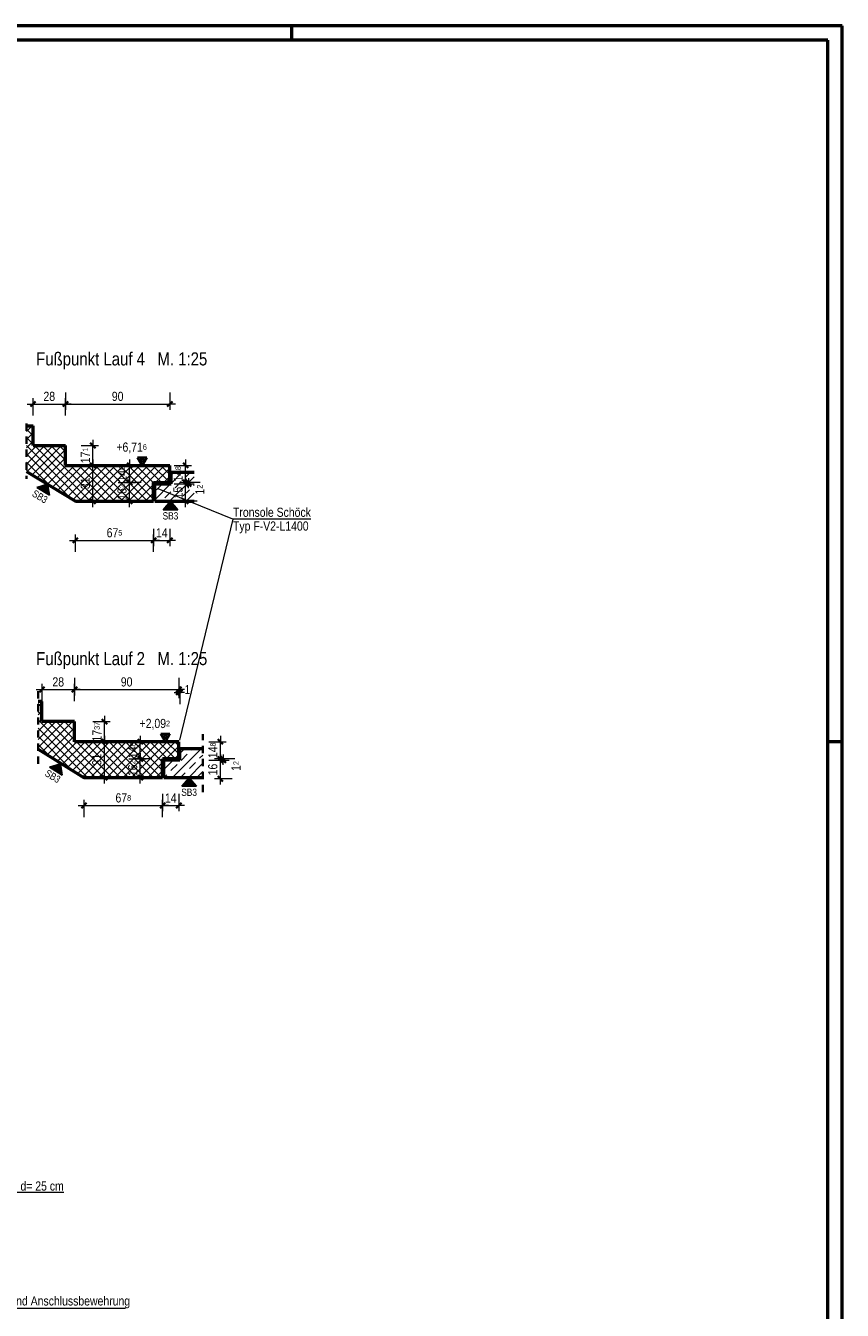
# Model space of a CAD drawing. Header units: millimetres. Extents: x 0 to 60.3, y -32.3 to 42.
# Tile 57 of 57: x 45.4 to 59.5, y 19.9 to 42. Entities that reach past the tile are written whole.
import ezdxf

# ---------------------------------------------------------------- set-up
doc = ezdxf.new("R2010")
doc.units = ezdxf.units.MM
doc.linetypes.add('HIDDEN', pattern=[0.375, 0.25, -0.125])
doc.layers.add('Achsen', color=7, linetype='Continuous', lineweight=20)
doc.layers.add('Schraffuren', color=7, linetype='Continuous', lineweight=20)
doc.styles.add('Arial Narrow', font='ARIALN.TTF')
doc.dimstyles.new('Arch_Strakon_dimstyle', dxfattribs={"dimtxt": 15.75, "dimasz": 1, "dimexe": 1.25, "dimexo": 0.0625, "dimgap": 1, "dimtad": 0, "dimdec": 4, "dimzin": 12, "dimdsep": 46, "dimtxsty": 'Arial Narrow', "dimblk": 'Arrowhead_Tick', "dimsah": 1, "dimcen": 0, "dimse1": 1, "dimse2": 1, "dimclrd": 6, "dimclrt": 2, "dimazin": 0, "dimtfac": 1, "dimtdec": 4, "dimtmove": 0, "dimatfit": 3, "dimldrblk": 'NONE', "dimfxl": 1, "dimtvp": 1, "dimtolj": 1, "dimtzin": 0, "dimlwd": 13, "dimarcsym": 2})
pattern_1 = [(45, (0, 0), (-0.14142136, 0.14142136), [0.15, -0.1]), (45, (-0.07071, 0.07071), (-0.14142136, 0.14142136), [])]
pattern_2 = [(45, (0, 0), (-0.07071068, 0.07071068), []), (135, (0, 0), (-0.07071068, -0.07071068), [])]

# ---------------------------------------------------------------- blocks, each defined once
blk = doc.blocks.new('Arrowhead_Tick')
at = {"color": 2, "linetype": 'Continuous', "lineweight": 35}
blk.add_line((4.4, 4.4), (-4.4, -4.4), dxfattribs=at)
at = {"color": 0, "linetype": 'Continuous', "lineweight": -2}
for p, q in [((-1, 0), (0, 0)), ((0, 20), (0, -10)), ((10, 0), (0, 0))]:
    blk.add_line(p, q, dxfattribs=at)
blk = doc.blocks.new('*D563')
at = {"color": 6, "linetype": 'Continuous', "lineweight": 13}
blk.add_line((45.658, 30.602), (46.198, 30.602), dxfattribs=at)
at = {"layer": 'Defpoints', "color": 0}
for p in [(46.208, 30.602), (45.648, 30.049), (46.208, 29.702)]:
    blk.add_point(p, dxfattribs=at)
at = {"color": 6, "lineweight": 13, "xscale": 0.01, "yscale": 0.01, "zscale": 0.01}
blk.add_blockref('Arrowhead_Tick', (46.208, 30.602), dxfattribs=at)
at = {"color": 6, "lineweight": 13, "xscale": 0.01, "yscale": 0.01, "zscale": 0.01, "rotation": 180}
blk.add_blockref('Arrowhead_Tick', (45.648, 30.602), dxfattribs=at)
at = {"color": 2, "lineweight": 0, "insert": (45.928, 30.733), "char_height": 0.1575, "attachment_point": 5, "style": 'Arial Narrow'}
blk.add_mtext('\\A1;28', dxfattribs=at)
blk = doc.blocks.new('_None')
blk = doc.blocks.new('*D564')
at = {"color": 6, "linetype": 'Continuous', "lineweight": 13}
blk.add_line((46.218, 30.602), (47.998, 30.602), dxfattribs=at)
at = {"layer": 'Defpoints', "color": 0}
for p in [(48.008, 30.602), (46.208, 29.702), (48.008, 29.702)]:
    blk.add_point(p, dxfattribs=at)
at = {"color": 6, "lineweight": 13, "xscale": 0.01, "yscale": 0.01, "zscale": 0.01}
blk.add_blockref('Arrowhead_Tick', (48.008, 30.602), dxfattribs=at)
at = {"color": 6, "lineweight": 13, "xscale": 0.01, "yscale": 0.01, "zscale": 0.01, "rotation": 180}
blk.add_blockref('Arrowhead_Tick', (46.208, 30.602), dxfattribs=at)
at = {"color": 2, "lineweight": 0, "insert": (47.108, 30.733), "char_height": 0.1575, "attachment_point": 5, "style": 'Arial Narrow'}
blk.add_mtext('\\A1;90', dxfattribs=at)
blk = doc.blocks.new('*D565')
at = {"color": 6, "linetype": 'Continuous', "lineweight": 13}
for p, q in [((47.998, 30.552), (47.988, 30.552)), ((48.008, 30.552), (48.028, 30.552)), ((48.038, 30.552), (48.048, 30.552))]:
    blk.add_line(p, q, dxfattribs=at)
at = {"layer": 'Defpoints', "color": 0}
for p in [(48.028, 30.552), (48.008, 29.702), (48.028, 29.582)]:
    blk.add_point(p, dxfattribs=at)
at = {"color": 6, "lineweight": 13, "xscale": 0.01, "yscale": 0.01, "zscale": 0.01, "rotation": 180}
blk.add_blockref('Arrowhead_Tick', (48.028, 30.552), dxfattribs=at)
at = {"color": 6, "lineweight": 13, "xscale": 0.01, "yscale": 0.01, "zscale": 0.01}
blk.add_blockref('Arrowhead_Tick', (48.008, 30.552), dxfattribs=at)
at = {"color": 2, "lineweight": 0, "insert": (48.156, 30.602), "char_height": 0.1575, "attachment_point": 5, "style": 'Arial Narrow'}
blk.add_mtext('\\A1;1', dxfattribs=at)
blk = doc.blocks.new('*D566')
at = {"color": 6, "linetype": 'Continuous', "lineweight": 13}
blk.add_line((46.725, 29.712), (46.725, 30.039), dxfattribs=at)
at = {"layer": 'Defpoints', "color": 0}
for p in [(46.208, 30.049), (46.725, 30.049), (46.208, 29.702)]:
    blk.add_point(p, dxfattribs=at)
at = {"color": 6, "lineweight": 13, "xscale": 0.01, "yscale": 0.01, "zscale": 0.01}
for p, rotation in [((46.725, 30.049), 90), ((46.725, 29.702), 270)]:
    blk.add_blockref('Arrowhead_Tick', p, dxfattribs=dict(at, rotation=rotation))
at = {"color": 2, "lineweight": 0, "insert": (46.596, 29.875), "char_height": 0.1575, "attachment_point": 5, "rotation": 90, "style": 'Arial Narrow'}
blk.add_mtext('\\A1;17{\\A1;\\H.6x;\\S37;}', dxfattribs=at)
blk = doc.blocks.new('*D567')
at = {"color": 6, "linetype": 'Continuous', "lineweight": 13}
blk.add_line((46.383, 28.602), (47.718, 28.602), dxfattribs=at)
at = {"layer": 'Defpoints', "color": 0}
for p in [(46.373, 29.082), (47.728, 29.082), (47.728, 28.602)]:
    blk.add_point(p, dxfattribs=at)
at = {"color": 6, "lineweight": 13, "xscale": 0.01, "yscale": 0.01, "zscale": 0.01}
blk.add_blockref('Arrowhead_Tick', (47.728, 28.602), dxfattribs=at)
at = {"color": 6, "lineweight": 13, "xscale": 0.01, "yscale": 0.01, "zscale": 0.01, "rotation": 180}
blk.add_blockref('Arrowhead_Tick', (46.373, 28.602), dxfattribs=at)
at = {"color": 2, "lineweight": 0, "insert": (47.05, 28.733), "char_height": 0.1575, "attachment_point": 5, "style": 'Arial Narrow'}
blk.add_mtext('\\A1;67{\\A1;\\H.6x;\\S8;}', dxfattribs=at)
blk = doc.blocks.new('*D568')
at = {"color": 6, "linetype": 'Continuous', "lineweight": 13}
blk.add_line((47.738, 28.602), (47.998, 28.602), dxfattribs=at)
at = {"layer": 'Defpoints', "color": 0}
for p in [(48.008, 29.406), (47.728, 29.082), (48.008, 28.602)]:
    blk.add_point(p, dxfattribs=at)
at = {"color": 6, "lineweight": 13, "xscale": 0.01, "yscale": 0.01, "zscale": 0.01}
blk.add_blockref('Arrowhead_Tick', (48.008, 28.602), dxfattribs=at)
at = {"color": 6, "lineweight": 13, "xscale": 0.01, "yscale": 0.01, "zscale": 0.01, "rotation": 180}
blk.add_blockref('Arrowhead_Tick', (47.728, 28.602), dxfattribs=at)
at = {"color": 2, "lineweight": 0, "insert": (47.868, 28.731), "char_height": 0.1575, "attachment_point": 5, "style": 'Arial Narrow'}
blk.add_mtext('\\A1;14', dxfattribs=at)
blk = doc.blocks.new('*D569')
at = {"color": 6, "linetype": 'Continuous', "lineweight": 13}
blk.add_line((47.343, 29.092), (47.343, 29.396), dxfattribs=at)
at = {"layer": 'Defpoints', "color": 0}
for p in [(47.343, 29.406), (47.728, 29.406), (47.728, 29.082)]:
    blk.add_point(p, dxfattribs=at)
at = {"color": 6, "lineweight": 13, "xscale": 0.01, "yscale": 0.01, "zscale": 0.01}
for p, rotation in [((47.343, 29.406), 90), ((47.343, 29.082), 270)]:
    blk.add_blockref('Arrowhead_Tick', p, dxfattribs=dict(at, rotation=rotation))
at = {"color": 2, "lineweight": 0, "insert": (47.213, 29.244), "char_height": 0.1575, "attachment_point": 5, "rotation": 90, "style": 'Arial Narrow'}
blk.add_mtext('\\A1;16{\\A1;\\H.6x;\\S2;}', dxfattribs=at)
blk = doc.blocks.new('*D570')
at = {"color": 6, "linetype": 'Continuous', "lineweight": 13}
blk.add_line((47.343, 29.416), (47.343, 29.692), dxfattribs=at)
at = {"layer": 'Defpoints', "color": 0}
for p in [(47.343, 29.702), (48.008, 29.702), (47.728, 29.406)]:
    blk.add_point(p, dxfattribs=at)
at = {"color": 6, "lineweight": 13, "xscale": 0.01, "yscale": 0.01, "zscale": 0.01}
for p, rotation in [((47.343, 29.702), 90), ((47.343, 29.406), 270)]:
    blk.add_blockref('Arrowhead_Tick', p, dxfattribs=dict(at, rotation=rotation))
at = {"color": 2, "lineweight": 0, "insert": (47.214, 29.554), "char_height": 0.1575, "attachment_point": 5, "rotation": 90, "style": 'Arial Narrow'}
blk.add_mtext('\\A1;14{\\A1;\\H.6x;\\S8;}', dxfattribs=at)
blk = doc.blocks.new('*D571')
at = {"color": 6, "linetype": 'Continuous', "lineweight": 13}
blk.add_line((48.725, 29.072), (48.725, 29.372), dxfattribs=at)
at = {"layer": 'Defpoints', "color": 0}
for p in [(48.028, 29.382), (48.725, 29.382), (48.422, 29.062)]:
    blk.add_point(p, dxfattribs=at)
at = {"color": 6, "lineweight": 13, "xscale": 0.01, "yscale": 0.01, "zscale": 0.01}
for p, rotation in [((48.725, 29.382), 90), ((48.725, 29.062), 270)]:
    blk.add_blockref('Arrowhead_Tick', p, dxfattribs=dict(at, rotation=rotation))
at = {"color": 2, "lineweight": 0, "insert": (48.594, 29.222), "char_height": 0.1575, "attachment_point": 5, "rotation": 90, "style": 'Arial Narrow'}
blk.add_mtext('\\A1;16', dxfattribs=at)
blk = doc.blocks.new('*D572')
at = {"color": 6, "linetype": 'Continuous', "lineweight": 13}
for p, q in [((48.775, 29.416), (48.775, 29.426)), ((48.775, 29.382), (48.775, 29.406)), ((48.775, 29.372), (48.775, 29.362))]:
    blk.add_line(p, q, dxfattribs=at)
at = {"layer": 'Defpoints', "color": 0}
for p in [(48.008, 29.406), (48.028, 29.382), (48.775, 29.406)]:
    blk.add_point(p, dxfattribs=at)
at = {"color": 6, "lineweight": 13, "xscale": 0.01, "yscale": 0.01, "zscale": 0.01}
for p, rotation in [((48.775, 29.382), 90), ((48.775, 29.406), 270)]:
    blk.add_blockref('Arrowhead_Tick', p, dxfattribs=dict(at, rotation=rotation))
at = {"color": 2, "lineweight": 0, "insert": (48.994, 29.284), "char_height": 0.1575, "attachment_point": 5, "rotation": 90, "style": 'Arial Narrow'}
blk.add_mtext('\\A1;1{\\A1;\\H.6x;\\S2;}', dxfattribs=at)
blk = doc.blocks.new('*D573')
at = {"color": 6, "linetype": 'Continuous', "lineweight": 13}
blk.add_line((48.725, 29.416), (48.725, 29.692), dxfattribs=at)
at = {"layer": 'Defpoints', "color": 0}
for p in [(48.008, 29.702), (48.725, 29.702), (48.008, 29.406)]:
    blk.add_point(p, dxfattribs=at)
at = {"color": 6, "lineweight": 13, "xscale": 0.01, "yscale": 0.01, "zscale": 0.01}
for p, rotation in [((48.725, 29.702), 90), ((48.725, 29.406), 270)]:
    blk.add_blockref('Arrowhead_Tick', p, dxfattribs=dict(at, rotation=rotation))
at = {"color": 2, "lineweight": 0, "insert": (48.596, 29.554), "char_height": 0.1575, "attachment_point": 5, "rotation": 90, "style": 'Arial Narrow'}
blk.add_mtext('\\A1;14{\\A1;\\H.6x;\\S8;}', dxfattribs=at)
blk = doc.blocks.new('*D574')
at = {"color": 6, "linetype": 'Continuous', "lineweight": 13}
blk.add_line((46.234, 33.174), (47.563, 33.174), dxfattribs=at)
at = {"layer": 'Defpoints', "color": 0}
for p in [(46.224, 33.848), (47.573, 33.848), (47.573, 33.174)]:
    blk.add_point(p, dxfattribs=at)
at = {"color": 6, "lineweight": 13, "xscale": 0.01, "yscale": 0.01, "zscale": 0.01, "rotation": 180}
blk.add_blockref('Arrowhead_Tick', (46.224, 33.174), dxfattribs=at)
at = {"color": 6, "lineweight": 13, "xscale": 0.01, "yscale": 0.01, "zscale": 0.01}
blk.add_blockref('Arrowhead_Tick', (47.573, 33.174), dxfattribs=at)
at = {"color": 2, "lineweight": 0, "insert": (46.898, 33.305), "char_height": 0.1575, "attachment_point": 5, "style": 'Arial Narrow'}
blk.add_mtext('\\A1;67{\\A1;\\H.6x;\\S5;}', dxfattribs=at)
blk = doc.blocks.new('*D575')
at = {"color": 6, "linetype": 'Continuous', "lineweight": 13}
blk.add_line((47.583, 33.174), (47.843, 33.174), dxfattribs=at)
at = {"layer": 'Defpoints', "color": 0}
for p in [(47.853, 34.172), (47.573, 33.848), (47.853, 33.174)]:
    blk.add_point(p, dxfattribs=at)
at = {"color": 6, "lineweight": 13, "xscale": 0.01, "yscale": 0.01, "zscale": 0.01, "rotation": 180}
blk.add_blockref('Arrowhead_Tick', (47.573, 33.174), dxfattribs=at)
at = {"color": 6, "lineweight": 13, "xscale": 0.01, "yscale": 0.01, "zscale": 0.01}
blk.add_blockref('Arrowhead_Tick', (47.853, 33.174), dxfattribs=at)
at = {"color": 2, "lineweight": 0, "insert": (47.713, 33.303), "char_height": 0.1575, "attachment_point": 5, "style": 'Arial Narrow'}
blk.add_mtext('\\A1;14', dxfattribs=at)
blk = doc.blocks.new('*D576')
at = {"layer": 'Defpoints', "color": 0}
for p in [(46.053, 35.526), (45.493, 34.81), (46.053, 34.81)]:
    blk.add_point(p, dxfattribs=at)
at = {"layer": 'Schraffuren', "color": 6, "linetype": 'Continuous', "lineweight": 13}
blk.add_line((45.503, 35.526), (46.043, 35.526), dxfattribs=at)
at = {"layer": 'Schraffuren', "color": 6, "lineweight": 13, "xscale": 0.01, "yscale": 0.01, "zscale": 0.01}
blk.add_blockref('Arrowhead_Tick', (46.053, 35.526), dxfattribs=at)
at = {"layer": 'Schraffuren', "color": 6, "lineweight": 13, "xscale": 0.01, "yscale": 0.01, "zscale": 0.01, "rotation": 180}
blk.add_blockref('Arrowhead_Tick', (45.493, 35.526), dxfattribs=at)
at = {"layer": 'Schraffuren', "color": 2, "lineweight": 0, "insert": (45.773, 35.657), "char_height": 0.1575, "attachment_point": 5, "style": 'Arial Narrow'}
blk.add_mtext('\\A1;28', dxfattribs=at)
blk = doc.blocks.new('*D577')
at = {"layer": 'Defpoints', "color": 0}
for p in [(47.853, 35.526), (46.053, 34.81), (47.853, 34.468)]:
    blk.add_point(p, dxfattribs=at)
at = {"layer": 'Schraffuren', "color": 6, "linetype": 'Continuous', "lineweight": 13}
blk.add_line((46.063, 35.526), (47.843, 35.526), dxfattribs=at)
at = {"layer": 'Schraffuren', "color": 6, "lineweight": 13, "xscale": 0.01, "yscale": 0.01, "zscale": 0.01}
blk.add_blockref('Arrowhead_Tick', (47.853, 35.526), dxfattribs=at)
at = {"layer": 'Schraffuren', "color": 6, "lineweight": 13, "xscale": 0.01, "yscale": 0.01, "zscale": 0.01, "rotation": 180}
blk.add_blockref('Arrowhead_Tick', (46.053, 35.526), dxfattribs=at)
at = {"layer": 'Schraffuren', "color": 2, "lineweight": 0, "insert": (46.953, 35.657), "char_height": 0.1575, "attachment_point": 5, "style": 'Arial Narrow'}
blk.add_mtext('\\A1;90', dxfattribs=at)
blk = doc.blocks.new('*D578')
at = {"layer": 'Defpoints', "color": 0}
for p in [(47.159, 34.172), (47.853, 34.172), (47.573, 33.848)]:
    blk.add_point(p, dxfattribs=at)
at = {"layer": 'Schraffuren', "color": 6, "linetype": 'Continuous', "lineweight": 13}
blk.add_line((47.159, 33.858), (47.159, 34.162), dxfattribs=at)
at = {"layer": 'Schraffuren', "color": 6, "lineweight": 13, "xscale": 0.01, "yscale": 0.01, "zscale": 0.01}
for p, rotation in [((47.159, 34.172), 90), ((47.159, 33.848), 270)]:
    blk.add_blockref('Arrowhead_Tick', p, dxfattribs=dict(at, rotation=rotation))
at = {"layer": 'Schraffuren', "color": 2, "lineweight": 0, "insert": (47.028, 34.01), "char_height": 0.1575, "attachment_point": 5, "rotation": 90, "style": 'Arial Narrow'}
blk.add_mtext('\\A1;16{\\A1;\\H.6x;\\S2;}', dxfattribs=at)
blk = doc.blocks.new('*D579')
at = {"layer": 'Defpoints', "color": 0}
for p in [(47.159, 34.468), (47.853, 34.468), (47.853, 34.172)]:
    blk.add_point(p, dxfattribs=at)
at = {"layer": 'Schraffuren', "color": 6, "linetype": 'Continuous', "lineweight": 13}
blk.add_line((47.159, 34.182), (47.159, 34.458), dxfattribs=at)
at = {"layer": 'Schraffuren', "color": 6, "lineweight": 13, "xscale": 0.01, "yscale": 0.01, "zscale": 0.01}
for p, rotation in [((47.159, 34.468), 90), ((47.159, 34.172), 270)]:
    blk.add_blockref('Arrowhead_Tick', p, dxfattribs=dict(at, rotation=rotation))
at = {"layer": 'Schraffuren', "color": 2, "lineweight": 0, "insert": (47.03, 34.32), "char_height": 0.1575, "attachment_point": 5, "rotation": 90, "style": 'Arial Narrow'}
blk.add_mtext('\\A1;14{\\A1;\\H.6x;\\S8;}', dxfattribs=at)
blk = doc.blocks.new('*D580')
at = {"layer": 'Defpoints', "color": 0}
for p in [(47.873, 34.148), (48.125, 34.148), (47.593, 33.848)]:
    blk.add_point(p, dxfattribs=at)
at = {"layer": 'Schraffuren', "color": 6, "linetype": 'Continuous', "lineweight": 13}
blk.add_line((48.125, 33.858), (48.125, 34.138), dxfattribs=at)
at = {"layer": 'Schraffuren', "color": 6, "lineweight": 13, "xscale": 0.01, "yscale": 0.01, "zscale": 0.01}
for p, rotation in [((48.125, 34.148), 90), ((48.125, 33.848), 270)]:
    blk.add_blockref('Arrowhead_Tick', p, dxfattribs=dict(at, rotation=rotation))
at = {"layer": 'Schraffuren', "color": 2, "lineweight": 0, "insert": (47.995, 33.998), "char_height": 0.1575, "attachment_point": 5, "rotation": 90, "style": 'Arial Narrow'}
blk.add_mtext('\\A1;15', dxfattribs=at)
blk = doc.blocks.new('*D581')
at = {"layer": 'Defpoints', "color": 0}
for p in [(47.853, 34.172), (47.873, 34.148), (48.175, 34.172)]:
    blk.add_point(p, dxfattribs=at)
at = {"layer": 'Schraffuren', "color": 6, "linetype": 'Continuous', "lineweight": 13}
for p, q in [((48.175, 34.182), (48.175, 34.192)), ((48.175, 34.148), (48.175, 34.172)), ((48.175, 34.138), (48.175, 34.128))]:
    blk.add_line(p, q, dxfattribs=at)
at = {"layer": 'Schraffuren', "color": 6, "lineweight": 13, "xscale": 0.01, "yscale": 0.01, "zscale": 0.01}
for p, rotation in [((48.175, 34.148), 90), ((48.175, 34.172), 270)]:
    blk.add_blockref('Arrowhead_Tick', p, dxfattribs=dict(at, rotation=rotation))
at = {"layer": 'Schraffuren', "color": 2, "lineweight": 0, "insert": (48.369, 34.05), "char_height": 0.1575, "attachment_point": 5, "rotation": 90, "style": 'Arial Narrow'}
blk.add_mtext('\\A1;1{\\A1;\\H.6x;\\S2;}', dxfattribs=at)
blk = doc.blocks.new('*D582')
at = {"layer": 'Defpoints', "color": 0}
for p in [(47.853, 34.468), (48.125, 34.468), (47.853, 34.172)]:
    blk.add_point(p, dxfattribs=at)
at = {"layer": 'Schraffuren', "color": 6, "linetype": 'Continuous', "lineweight": 13}
blk.add_line((48.125, 34.182), (48.125, 34.458), dxfattribs=at)
at = {"layer": 'Schraffuren', "color": 6, "lineweight": 13, "xscale": 0.01, "yscale": 0.01, "zscale": 0.01}
for p, rotation in [((48.125, 34.468), 90), ((48.125, 34.172), 270)]:
    blk.add_blockref('Arrowhead_Tick', p, dxfattribs=dict(at, rotation=rotation))
at = {"layer": 'Schraffuren', "color": 2, "lineweight": 0, "insert": (47.996, 34.32), "char_height": 0.1575, "attachment_point": 5, "rotation": 90, "style": 'Arial Narrow'}
blk.add_mtext('\\A1;14{\\A1;\\H.6x;\\S8;}', dxfattribs=at)
blk = doc.blocks.new('*D583')
at = {"layer": 'Defpoints', "color": 0}
for p in [(46.053, 34.81), (46.525, 34.81), (46.053, 34.468)]:
    blk.add_point(p, dxfattribs=at)
at = {"layer": 'Schraffuren', "color": 6, "linetype": 'Continuous', "lineweight": 13}
blk.add_line((46.525, 34.478), (46.525, 34.8), dxfattribs=at)
at = {"layer": 'Schraffuren', "color": 6, "lineweight": 13, "xscale": 0.01, "yscale": 0.01, "zscale": 0.01}
for p, rotation in [((46.525, 34.81), 90), ((46.525, 34.468), 270)]:
    blk.add_blockref('Arrowhead_Tick', p, dxfattribs=dict(at, rotation=rotation))
at = {"layer": 'Schraffuren', "color": 2, "lineweight": 0, "insert": (46.396, 34.639), "char_height": 0.1575, "attachment_point": 5, "rotation": 90, "style": 'Arial Narrow'}
blk.add_mtext('\\A1;17{\\A1;\\H.6x;\\S1;}', dxfattribs=at)
blk = doc.blocks.new('*D584')
at = {"layer": 'Defpoints', "color": 0}
for p in [(46.208, 29.702), (46.725, 29.702), (46.373, 29.082)]:
    blk.add_point(p, dxfattribs=at)
at = {"layer": 'Schraffuren', "color": 6, "linetype": 'Continuous', "lineweight": 13}
blk.add_line((46.725, 29.092), (46.725, 29.692), dxfattribs=at)
at = {"layer": 'Schraffuren', "color": 6, "lineweight": 13, "xscale": 0.01, "yscale": 0.01, "zscale": 0.01}
for p, rotation in [((46.725, 29.702), 90), ((46.725, 29.082), 270)]:
    blk.add_blockref('Arrowhead_Tick', p, dxfattribs=dict(at, rotation=rotation))
at = {"layer": 'Schraffuren', "color": 2, "lineweight": 0, "insert": (46.594, 29.392), "char_height": 0.1575, "attachment_point": 5, "rotation": 90, "style": 'Arial Narrow'}
blk.add_mtext('\\A1;31', dxfattribs=at)
blk = doc.blocks.new('*D585')
at = {"layer": 'Defpoints', "color": 0}
for p in [(46.053, 34.468), (46.525, 34.468), (46.224, 33.848)]:
    blk.add_point(p, dxfattribs=at)
at = {"layer": 'Schraffuren', "color": 6, "linetype": 'Continuous', "lineweight": 13}
blk.add_line((46.525, 33.858), (46.525, 34.458), dxfattribs=at)
at = {"layer": 'Schraffuren', "color": 6, "lineweight": 13, "xscale": 0.01, "yscale": 0.01, "zscale": 0.01}
for p, rotation in [((46.525, 34.468), 90), ((46.525, 33.848), 270)]:
    blk.add_blockref('Arrowhead_Tick', p, dxfattribs=dict(at, rotation=rotation))
at = {"layer": 'Schraffuren', "color": 2, "lineweight": 0, "insert": (46.395, 34.158), "char_height": 0.1575, "attachment_point": 5, "rotation": 90, "style": 'Arial Narrow'}
blk.add_mtext('\\A1;31', dxfattribs=at)

msp = doc.modelspace()

# ---------------------------------------------------------------- hatches: boundary and pattern name
at = {"lineweight": 13, "true_color": 0x80ff80}
for points in [[(45.743825, 34.143445), (45.777478, 33.951311), (45.557529, 34.085637)], [(47.863991, 33.848064), (47.992852, 33.70163), (47.735129, 33.70163)], [(45.964885, 29.32032), (45.998538, 29.128185), (45.778589, 29.262512)], [(48.185532, 29.081806), (48.314394, 28.935372), (48.056671, 28.935372)]]:
    msp.add_hatch(color=91, dxfattribs=at).paths.add_polyline_path(points)
at = {"layer": 'Schraffuren', "lineweight": 13}
h = msp.add_hatch(dxfattribs=at)
h.set_pattern_fill('FT', color=6, scale=0.01, angle=45, style=0, pattern_type=2)
h.set_pattern_definition(pattern_2)
h.paths.add_polyline_path([(47.852886, 34.468116), (47.852886, 34.172116), (47.572886, 34.172116), (47.572886, 33.848064), (46.22389, 33.848064), (45.37816, 34.364563), (45.37816, 35.152064), (45.492886, 35.152064), (45.492886, 34.810064), (46.052886, 34.810064), (46.052886, 34.468064)])
h = msp.add_hatch(dxfattribs=at)
h.set_pattern_fill('bB', color=6, scale=0.01, angle=45, style=0, pattern_type=2)
h.set_pattern_definition(pattern_1)
h.paths.add_polyline_path([(48.272144, 33.848116), (47.592886, 33.848116), (47.592886, 34.148116), (47.872886, 34.148116), (47.872886, 34.348116), (48.272144, 34.348116)])
h = msp.add_hatch(dxfattribs=at)
h.set_pattern_fill('FT', color=6, scale=0.01, angle=45, style=0, pattern_type=2)
h.set_pattern_definition(pattern_2)
h.paths.add_polyline_path([(47.727782, 29.405806), (48.007782, 29.405806), (48.007782, 29.701806), (46.207782, 29.701806), (46.207782, 30.049191), (45.647782, 30.049191), (45.647782, 30.396575), (45.581712, 30.396575), (45.581712, 29.572393), (46.372561, 29.081806), (47.727782, 29.081806)])
h = msp.add_hatch(dxfattribs=at)
h.set_pattern_fill('bB', color=6, scale=0.01, angle=45, style=0, pattern_type=2)
h.set_pattern_definition(pattern_1)
h.paths.add_polyline_path([(47.747782, 29.081859), (48.421986, 29.081859), (48.421986, 29.581859), (48.027782, 29.581859), (48.027782, 29.381859), (47.747782, 29.381859)])

# ---------------------------------------------------------------- linework, layer by layer
at = {"color": 4, "linetype": 'Continuous', "lineweight": 50}
for p, q in [((59.45, 42.05), (0, 42.05)), ((59.45, 0), (59.45, 42.05)), ((59.2, 41.8), (1, 41.8)), ((59.2, 0.25), (59.2, 41.8)), ((45.37816, 35.152064), (45.492886, 35.152064)), ((45.492886, 34.810064), (45.492886, 35.152064)), ((45.492886, 34.810064), (46.052886, 34.810064)), ((46.052886, 34.468064), (46.052886, 34.810064)), ((45.37816, 34.364563), (46.22389, 33.848064)), ((46.052886, 34.468064), (47.852886, 34.468064)), ((47.852886, 34.168064), (47.852886, 34.468064)), ((47.872886, 34.348116), (48.272144, 34.348116)), ((47.872886, 34.148116), (47.872886, 34.348116)), ((47.572886, 34.172116), (47.852886, 34.172116)), ((47.592886, 34.148116), (47.872886, 34.148116)), ((47.592886, 33.848116), (47.592886, 34.148116)), ((46.22389, 33.848064), (47.572886, 33.848064)), ((47.592886, 33.848116), (48.272144, 33.848116)), ((45.647782, 30.396575), (45.581712, 30.396575)), ((45.647782, 30.049191), (45.647782, 30.396575)), ((46.207782, 30.049191), (45.647782, 30.049191)), ((46.207782, 29.701806), (46.207782, 30.049191)), ((48.007782, 29.701806), (46.207782, 29.701806)), ((48.007782, 29.405806), (48.007782, 29.701806)), ((45.581712, 29.572393), (46.372561, 29.081806)), ((48.421986, 29.581859), (48.027782, 29.581859)), ((48.027782, 29.381859), (48.027782, 29.581859)), ((48.007782, 29.405806), (47.727782, 29.405806)), ((47.727782, 29.081806), (47.727782, 29.405806)), ((48.027782, 29.381859), (47.747782, 29.381859)), ((47.747782, 29.081859), (47.747782, 29.381859)), ((47.727782, 29.081806), (46.372561, 29.081806)), ((48.421986, 29.081806), (47.747782, 29.081806))]:
    msp.add_line(p, q, dxfattribs=at)
at = {"color": 4, "linetype": 'Continuous', "lineweight": 50, "ltscale": 0.5}
for p, q in [((49.95, 42.05), (49.95, 41.8)), ((59.45, 29.7), (59.2, 29.7))]:
    msp.add_line(p, q, dxfattribs=at)
at = {"color": 2, "linetype": 'Continuous', "lineweight": 35, "ltscale": 0.5}
for p, q in [((47.375407, 34.468116), (47.296657, 34.604511)), ((47.296657, 34.604511), (47.454157, 34.604511)), ((47.336032, 34.536314), (47.375407, 34.604511)), ((47.454157, 34.604511), (47.375407, 34.468116)), ((47.375407, 34.604511), (47.414782, 34.536314)), ((47.414782, 34.536314), (47.336032, 34.536314)), ((47.775407, 29.701806), (47.696657, 29.838201)), ((47.696657, 29.838201), (47.854157, 29.838201)), ((47.736032, 29.770004), (47.775407, 29.838201)), ((47.814782, 29.770004), (47.736032, 29.770004)), ((47.854157, 29.838201), (47.775407, 29.701806)), ((47.775407, 29.838201), (47.814782, 29.770004))]:
    msp.add_line(p, q, dxfattribs=at)
at = {"color": 3, "linetype": 'Continuous', "lineweight": 25, "ltscale": 0.5}
for p, q in [((47.454157, 34.468116), (46.850538, 34.468116)), ((47.854157, 29.701806), (47.250538, 29.701806))]:
    msp.add_line(p, q, dxfattribs=at)
at = {"color": 3, "linetype": 'Continuous', "lineweight": 25}
for p, q in [((45.743825, 34.143445), (45.557529, 34.085637)), ((45.743825, 34.143445), (45.777478, 33.951311)), ((45.557529, 34.085637), (45.777478, 33.951311)), ((47.863991, 33.848064), (47.735129, 33.70163)), ((47.735129, 33.70163), (47.992852, 33.70163)), ((47.863991, 33.848064), (47.992852, 33.70163)), ((45.964885, 29.32032), (45.778589, 29.262512)), ((45.778589, 29.262512), (45.998538, 29.128185)), ((45.964885, 29.32032), (45.998538, 29.128185)), ((48.185532, 29.081806), (48.056671, 28.935372)), ((48.185532, 29.081806), (48.314394, 28.935372)), ((48.056671, 28.935372), (48.314394, 28.935372))]:
    msp.add_line(p, q, dxfattribs=at)
at = {"color": 3, "linetype": 'HIDDEN', "lineweight": 25, "ltscale": 0.5}
for p, q in [((47.572886, 34.172064), (47.572886, 34.172116)), ((47.077068, 33.848064), (47.077155, 33.848116)), ((47.077155, 33.848116), (47.212886, 33.848116))]:
    msp.add_line(p, q, dxfattribs=at)
at = {"color": 2, "linetype": 'HIDDEN', "lineweight": 35, "ltscale": 0.5}
for p, q in [((45.581712, 29.322393), (45.581712, 30.646575)), ((48.421986, 28.831859), (48.421986, 29.831859))]:
    msp.add_line(p, q, dxfattribs=at)
at = {"color": 9, "linetype": 'Continuous', "lineweight": 0}
for centre in [(48.421986, 29.081859), (48.421986, 29.061859)]:
    msp.add_circle(centre, 0.00222, dxfattribs=at)
at = {"layer": 'Achsen', "color": 3, "linetype": 'Continuous', "lineweight": 25}
for p, q in [((46.692886, 34.468064), (46.692886, 34.468116)), ((47.852886, 34.468064), (47.852886, 34.468116))]:
    msp.add_line(p, q, dxfattribs=at)
at = {"layer": 'Schraffuren', "color": 2, "linetype": 'HIDDEN', "lineweight": 35, "ltscale": 0.5}
msp.add_line((45.37816, 35.189878), (45.37816, 34.234284), dxfattribs=at)
at = {"layer": 'Schraffuren', "color": 4, "linetype": 'Continuous', "lineweight": 50}
msp.add_line((47.572886, 33.848064), (47.572886, 34.172116), dxfattribs=at)
at = {"layer": 'Schraffuren', "color": 5, "linetype": 'Continuous', "lineweight": 18}
for p, q in [((48.936516, 33.54206), (47.651893, 34.063636)), ((48.936516, 33.54206), (48.01692, 29.730245)), ((50.283679, 33.54206), (48.936516, 33.54206)), ((46.026476, 21.931011), (43.779585, 21.931011)), ((47.086945, 19.930983), (43.104199, 19.930983))]:
    msp.add_line(p, q, dxfattribs=at)

# ---------------------------------------------------------------- texts
at = {"color": 4, "lineweight": 50, "style": 'Arial Narrow'}
for s, p in [('Fußpunkt Lauf 4   M. 1:25', (45.546251, 36.191506)), ('Fußpunkt Lauf 2   M. 1:25', (45.546251, 31.02315)), ('Fußpunkt TR 10 Lauf 3   M. 1:25', (41.325732, 22.915694))]:
    msp.add_text(s, height=0.225, dxfattribs=at).set_placement(p)
at = {"color": 3, "lineweight": 25, "style": 'Arial Narrow'}
for p in [(45.464189, 33.94694), (45.685249, 29.123815)]:
    msp.add_text('SB3', height=0.125, rotation=328.5869915, dxfattribs=at).set_placement(p)
for p in [(47.727759, 33.534613), (48.049301, 28.768355)]:
    msp.add_text('SB3', height=0.125, dxfattribs=at).set_placement(p)
at = {"color": 2, "lineweight": 35, "char_height": 0.1575, "attachment_point": 1, "line_spacing_factor": 0.9, "style": 'Arial Narrow'}
for s, insert in [(' +6,71{\\A1;\\H.6x;\\S6;}', (46.880463, 34.861866)), (' +2,09{\\A1;\\H.6x;\\S2;}', (47.280463, 30.095556))]:
    msp.add_mtext(s, dxfattribs=dict(at, insert=insert))
at = {"layer": 'Schraffuren', "color": 2, "lineweight": 35, "style": 'Arial Narrow'}
for s, p in [('Tronsole Schöck', (48.941971, 33.580519)), ('Typ F-V2-L1400', (48.941971, 33.343307)), ('Podest Ortbeton d= 25 cm', (43.911755, 21.961512)), ('FT mit verzahnter Fuge und Anschlussbewehrung', (43.176581, 19.98018))]:
    msp.add_text(s, height=0.1575, dxfattribs=at).set_placement(p)

# ---------------------------------------------------------------- dimensions: what is measured, and where the dimension line sits
at = {"lineweight": 0}
for base, p1, p2, text, override, picture, middle in [((47.852886, 33.174349), (47.572886, 33.848064), (47.852886, 34.172116), '14', {"dimscale": 0.01, "dimtxt": 15.75, "dimasz": 1, "dimgap": 5, "dimtad": 1, "dimjust": 0, "dimtih": 0, "dimtoh": 0, "dimdec": 5, "dimdsep": 46, "dimtxsty": 'Arial Narrow', "dimclrd": 6, "dimclrt": 2, "dimtix": 1, "dimtofl": 255, "dimtmove": 0, "dimatfit": 2, "dimfxl": 0, "dimfxlon": 0, "dimtvp": 31.746032, "dimlwd": 13}, '*D575', (47.712886, 33.174349)), ((47.572886, 33.174349), (46.22389, 33.848064), (47.572886, 33.848064), '67{\\A1;\\H.6x;\\S5;}', {"dimscale": 0.01, "dimtxt": 15.75, "dimasz": 1, "dimgap": 5, "dimtad": 1, "dimjust": 0, "dimtih": 0, "dimtoh": 0, "dimdec": 5, "dimdsep": 46, "dimtxsty": 'Arial Narrow', "dimclrd": 6, "dimclrt": 2, "dimtix": 1, "dimtofl": 255, "dimtmove": 0, "dimatfit": 2, "dimfxl": 0, "dimfxlon": 0, "dimtvp": 31.746032, "dimlwd": 13}, '*D574', (46.898388, 33.174349)), ((46.207782, 30.602265), (45.647782, 30.049191), (46.207782, 29.701806), '28', {"dimscale": 0.01, "dimtxt": 15.75, "dimasz": 1, "dimgap": 5, "dimtad": 1, "dimjust": 0, "dimtih": 0, "dimtoh": 0, "dimdec": 3, "dimdsep": 46, "dimtxsty": 'Arial Narrow', "dimclrd": 6, "dimclrt": 2, "dimtix": 1, "dimtofl": 255, "dimtmove": 0, "dimatfit": 2, "dimfxl": 0, "dimfxlon": 0, "dimtvp": 31.746032, "dimlwd": 13}, '*D563', (45.927782, 30.602265)), ((48.007782, 30.602265), (46.207782, 29.701806), (48.007782, 29.701806), '90', {"dimscale": 0.01, "dimtxt": 15.75, "dimasz": 1, "dimgap": 5, "dimtad": 1, "dimjust": 0, "dimtih": 0, "dimtoh": 0, "dimdec": 3, "dimdsep": 46, "dimtxsty": 'Arial Narrow', "dimclrd": 6, "dimclrt": 2, "dimtix": 1, "dimtofl": 255, "dimtmove": 0, "dimatfit": 2, "dimfxl": 0, "dimfxlon": 0, "dimtvp": 31.746032, "dimlwd": 13}, '*D564', (47.107782, 30.602265)), ((48.027782, 30.552265), (48.007782, 29.701806), (48.027782, 29.581859), '1', {"dimscale": 0.01, "dimtxt": 15.75, "dimasz": 1, "dimgap": 5, "dimtad": 1, "dimjust": 4, "dimtih": 0, "dimtoh": 0, "dimdec": 3, "dimdsep": 46, "dimtxsty": 'Arial Narrow', "dimclrd": 6, "dimclrt": 2, "dimtix": 0, "dimtofl": 255, "dimtmove": 2, "dimatfit": 2, "dimfxl": 0, "dimfxlon": 0, "dimtvp": 31.746032, "dimlwd": 13}, '*D565', (48.156144, 30.602265)), ((48.007782, 28.602265), (47.727782, 29.081806), (48.007782, 29.405806), '14', {"dimscale": 0.01, "dimtxt": 15.75, "dimasz": 1, "dimgap": 5, "dimtad": 1, "dimjust": 0, "dimtih": 0, "dimtoh": 0, "dimdec": 3, "dimdsep": 46, "dimtxsty": 'Arial Narrow', "dimclrd": 6, "dimclrt": 2, "dimtix": 1, "dimtofl": 255, "dimtmove": 0, "dimatfit": 2, "dimfxl": 0, "dimfxlon": 0, "dimtvp": 31.746032, "dimlwd": 13}, '*D568', (47.867782, 28.602265)), ((47.727782, 28.602265), (46.372561, 29.081806), (47.727782, 29.081806), '67{\\A1;\\H.6x;\\S8;}', {"dimscale": 0.01, "dimtxt": 15.75, "dimasz": 1, "dimgap": 5, "dimtad": 1, "dimjust": 0, "dimtih": 0, "dimtoh": 0, "dimdec": 3, "dimdsep": 46, "dimtxsty": 'Arial Narrow', "dimclrd": 6, "dimclrt": 2, "dimtix": 1, "dimtofl": 255, "dimtmove": 0, "dimatfit": 2, "dimfxl": 0, "dimfxlon": 0, "dimtvp": 31.746032, "dimlwd": 13}, '*D567', (47.050171, 28.602265))]:
    dim = msp.add_linear_dim(base=base, p1=p1, p2=p2, text=text, dimstyle='Arch_Strakon_dimstyle', override=override, dxfattribs=at)
    dim.commit()
    dim.dimension.update_dxf_attribs({"geometry": picture, "text_midpoint": middle, "dimtype": 160})
for base, p1, p2, text, override, picture, middle in [((46.724813, 30.049191), (46.207782, 29.701806), (46.207782, 30.049191), '17{\\A1;\\H.6x;\\S37;}', {"dimscale": 0.01, "dimtxt": 15.75, "dimasz": 1, "dimgap": 5, "dimtad": 1, "dimjust": 0, "dimtih": 0, "dimtoh": 0, "dimdec": 4, "dimdsep": 46, "dimtxsty": 'Arial Narrow', "dimclrd": 6, "dimclrt": 2, "dimtix": 1, "dimtofl": 255, "dimtmove": 0, "dimatfit": 2, "dimfxl": 0, "dimfxlon": 0, "dimtvp": 31.746032, "dimlwd": 13}, '*D566', (46.724813, 29.875498)), ((47.343231, 29.701806), (47.727782, 29.405806), (48.007782, 29.701806), '14{\\A1;\\H.6x;\\S8;}', {"dimscale": 0.01, "dimtxt": 15.75, "dimasz": 1, "dimgap": 5, "dimtad": 1, "dimjust": 0, "dimtih": 0, "dimtoh": 0, "dimdec": 4, "dimdsep": 46, "dimtxsty": 'Arial Narrow', "dimclrd": 6, "dimclrt": 2, "dimtix": 1, "dimtofl": 255, "dimtmove": 0, "dimatfit": 2, "dimfxl": 0, "dimfxlon": 0, "dimtvp": 31.746032, "dimlwd": 13}, '*D570', (47.343231, 29.553806)), ((48.724813, 29.701806), (48.007782, 29.405806), (48.007782, 29.701806), '14{\\A1;\\H.6x;\\S8;}', {"dimscale": 0.01, "dimtxt": 15.75, "dimasz": 1, "dimgap": 5, "dimtad": 1, "dimjust": 0, "dimtih": 0, "dimtoh": 0, "dimdec": 3, "dimdsep": 46, "dimtxsty": 'Arial Narrow', "dimclrd": 6, "dimclrt": 2, "dimtix": 1, "dimtofl": 255, "dimtmove": 0, "dimatfit": 2, "dimfxl": 0, "dimfxlon": 0, "dimtvp": 31.746032, "dimlwd": 13}, '*D573', (48.724813, 29.553806)), ((47.343231, 29.405806), (47.727782, 29.081806), (47.727782, 29.405806), '16{\\A1;\\H.6x;\\S2;}', {"dimscale": 0.01, "dimtxt": 15.75, "dimasz": 1, "dimgap": 5, "dimtad": 1, "dimjust": 0, "dimtih": 0, "dimtoh": 0, "dimdec": 4, "dimdsep": 46, "dimtxsty": 'Arial Narrow', "dimclrd": 6, "dimclrt": 2, "dimtix": 1, "dimtofl": 255, "dimtmove": 0, "dimatfit": 2, "dimfxl": 0, "dimfxlon": 0, "dimtvp": 31.746032, "dimlwd": 13}, '*D569', (47.343231, 29.243806)), ((48.774813, 29.405806), (48.027782, 29.381859), (48.007782, 29.405806), '1{\\A1;\\H.6x;\\S2;}', {"dimscale": 0.01, "dimtxt": 15.75, "dimasz": 1, "dimgap": 5, "dimtad": 0, "dimjust": 0, "dimtih": 0, "dimtoh": 0, "dimdec": 3, "dimdsep": 46, "dimtxsty": 'Arial Narrow', "dimclrd": 6, "dimclrt": 2, "dimtix": 0, "dimtofl": 255, "dimtmove": 2, "dimatfit": 2, "dimfxl": 0, "dimfxlon": 0, "dimtvp": 31.746032, "dimlwd": 13}, '*D572', (48.993788, 29.284097)), ((48.724813, 29.381859), (48.421986, 29.061859), (48.027782, 29.381859), '16', {"dimscale": 0.01, "dimtxt": 15.75, "dimasz": 1, "dimgap": 5, "dimtad": 1, "dimjust": 0, "dimtih": 0, "dimtoh": 0, "dimdec": 3, "dimdsep": 46, "dimtxsty": 'Arial Narrow', "dimclrd": 6, "dimclrt": 2, "dimtix": 1, "dimtofl": 255, "dimtmove": 0, "dimatfit": 2, "dimfxl": 0, "dimfxlon": 0, "dimtvp": 31.746032, "dimlwd": 13}, '*D571', (48.724813, 29.221859))]:
    dim = msp.add_linear_dim(base=base, p1=p1, p2=p2, angle=90, text=text, dimstyle='Arch_Strakon_dimstyle', override=override, dxfattribs=at)
    dim.commit()
    dim.dimension.update_dxf_attribs({"geometry": picture, "text_midpoint": middle, "dimtype": 160})
at = {"layer": 'Schraffuren', "lineweight": 0}
for base, p1, p2, text, picture, middle in [((46.052886, 35.526441), (45.492886, 34.810064), (46.052886, 34.810064), '28', '*D576', (45.772886, 35.526441)), ((47.852886, 35.526441), (46.052886, 34.810064), (47.852886, 34.468116), '90', '*D577', (46.952886, 35.526441))]:
    dim = msp.add_linear_dim(base=base, p1=p1, p2=p2, text=text, dimstyle='Arch_Strakon_dimstyle', override={"dimscale": 0.01, "dimtxt": 15.75, "dimasz": 1, "dimgap": 5, "dimtad": 1, "dimjust": 0, "dimtih": 0, "dimtoh": 0, "dimdec": 3, "dimdsep": 46, "dimtxsty": 'Arial Narrow', "dimclrd": 6, "dimclrt": 2, "dimtix": 1, "dimtofl": 255, "dimtmove": 0, "dimatfit": 2, "dimfxl": 0, "dimfxlon": 0, "dimtvp": 31.746032, "dimlwd": 13}, dxfattribs=at)
    dim.commit()
    dim.dimension.update_dxf_attribs({"geometry": picture, "text_midpoint": middle, "dimtype": 160})
for base, p1, p2, text, override, picture, middle in [((46.525407, 34.810064), (46.052886, 34.468064), (46.052886, 34.810064), '17{\\A1;\\H.6x;\\S1;}', {"dimscale": 0.01, "dimtxt": 15.75, "dimasz": 1, "dimgap": 5, "dimtad": 1, "dimjust": 0, "dimtih": 0, "dimtoh": 0, "dimdec": 3, "dimdsep": 46, "dimtxsty": 'Arial Narrow', "dimclrd": 6, "dimclrt": 2, "dimtix": 1, "dimtofl": 255, "dimtmove": 0, "dimatfit": 2, "dimfxl": 0, "dimfxlon": 0, "dimtvp": 31.746032, "dimlwd": 13}, '*D583', (46.525407, 34.639064)), ((46.525407, 34.468064), (46.22389, 33.848064), (46.052886, 34.468064), '31', {"dimscale": 0.01, "dimtxt": 15.75, "dimasz": 1, "dimgap": 5, "dimtad": 1, "dimjust": 0, "dimtih": 0, "dimtoh": 0, "dimdec": 3, "dimdsep": 46, "dimtxsty": 'Arial Narrow', "dimclrd": 6, "dimclrt": 2, "dimtix": 1, "dimtofl": 255, "dimtmove": 0, "dimatfit": 2, "dimfxl": 0, "dimfxlon": 0, "dimtvp": 31.746032, "dimlwd": 13}, '*D585', (46.525407, 34.158064)), ((47.158789, 34.468116), (47.852886, 34.172116), (47.852886, 34.468116), '14{\\A1;\\H.6x;\\S8;}', {"dimscale": 0.01, "dimtxt": 15.75, "dimasz": 1, "dimgap": 5, "dimtad": 1, "dimjust": 0, "dimtih": 0, "dimtoh": 0, "dimdec": 4, "dimdsep": 46, "dimtxsty": 'Arial Narrow', "dimclrd": 6, "dimclrt": 2, "dimtix": 1, "dimtofl": 255, "dimtmove": 0, "dimatfit": 2, "dimfxl": 0, "dimfxlon": 0, "dimtvp": 31.746032, "dimlwd": 13}, '*D579', (47.158789, 34.320116)), ((48.125407, 34.468116), (47.852886, 34.172116), (47.852886, 34.468116), '14{\\A1;\\H.6x;\\S8;}', {"dimscale": 0.01, "dimtxt": 15.75, "dimasz": 1, "dimgap": 5, "dimtad": 1, "dimjust": 0, "dimtih": 0, "dimtoh": 0, "dimdec": 4, "dimdsep": 46, "dimtxsty": 'Arial Narrow', "dimclrd": 6, "dimclrt": 2, "dimtix": 1, "dimtofl": 255, "dimtmove": 0, "dimatfit": 2, "dimfxl": 0, "dimfxlon": 0, "dimtvp": 31.746032, "dimlwd": 13}, '*D582', (48.125407, 34.320116)), ((47.158789, 34.172116), (47.572886, 33.848064), (47.852886, 34.172116), '16{\\A1;\\H.6x;\\S2;}', {"dimscale": 0.01, "dimtxt": 15.75, "dimasz": 1, "dimgap": 5, "dimtad": 1, "dimjust": 0, "dimtih": 0, "dimtoh": 0, "dimdec": 4, "dimdsep": 46, "dimtxsty": 'Arial Narrow', "dimclrd": 6, "dimclrt": 2, "dimtix": 1, "dimtofl": 255, "dimtmove": 0, "dimatfit": 2, "dimfxl": 0, "dimfxlon": 0, "dimtvp": 31.746032, "dimlwd": 13}, '*D578', (47.158789, 34.01009)), ((48.125407, 34.148116), (47.592886, 33.848116), (47.872886, 34.148116), '15', {"dimscale": 0.01, "dimtxt": 15.75, "dimasz": 1, "dimgap": 5, "dimtad": 1, "dimjust": 0, "dimtih": 0, "dimtoh": 0, "dimdec": 3, "dimdsep": 46, "dimtxsty": 'Arial Narrow', "dimclrd": 6, "dimclrt": 2, "dimtix": 1, "dimtofl": 255, "dimtmove": 0, "dimatfit": 2, "dimfxl": 0, "dimfxlon": 0, "dimtvp": 31.746032, "dimlwd": 13}, '*D580', (48.125407, 33.998116)), ((48.175407, 34.172116), (47.872886, 34.148116), (47.852886, 34.172116), '1{\\A1;\\H.6x;\\S2;}', {"dimscale": 0.01, "dimtxt": 15.75, "dimasz": 1, "dimgap": 5, "dimtad": 0, "dimjust": 0, "dimtih": 0, "dimtoh": 0, "dimdec": 3, "dimdsep": 46, "dimtxsty": 'Arial Narrow', "dimclrd": 6, "dimclrt": 2, "dimtix": 0, "dimtofl": 255, "dimtmove": 2, "dimatfit": 2, "dimfxl": 0, "dimfxlon": 0, "dimtvp": 31.746032, "dimlwd": 13}, '*D581', (48.36883, 34.050355)), ((46.724813, 29.701806), (46.372561, 29.081806), (46.207782, 29.701806), '31', {"dimscale": 0.01, "dimtxt": 15.75, "dimasz": 1, "dimgap": 5, "dimtad": 1, "dimjust": 0, "dimtih": 0, "dimtoh": 0, "dimdec": 3, "dimdsep": 46, "dimtxsty": 'Arial Narrow', "dimclrd": 6, "dimclrt": 2, "dimtix": 1, "dimtofl": 255, "dimtmove": 0, "dimatfit": 2, "dimfxl": 0, "dimfxlon": 0, "dimtvp": 31.746032, "dimlwd": 13}, '*D584', (46.724813, 29.391806))]:
    dim = msp.add_linear_dim(base=base, p1=p1, p2=p2, angle=90, text=text, dimstyle='Arch_Strakon_dimstyle', override=override, dxfattribs=at)
    dim.commit()
    dim.dimension.update_dxf_attribs({"geometry": picture, "text_midpoint": middle, "dimtype": 160})

doc.saveas('drawing.dxf')
